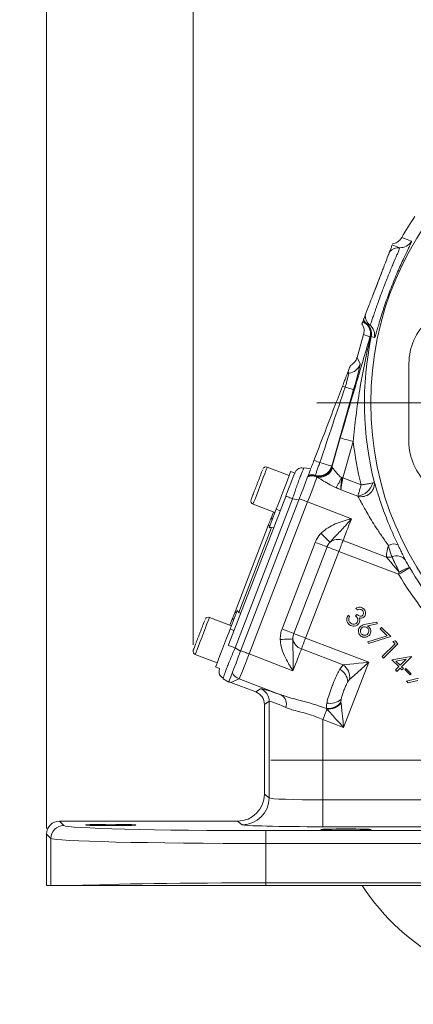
# Model space of a CAD drawing. Header units: inches. Extents: x 0.3 to 33.9, y 0.2 to 21.6.
# Tile 10 of 18: x 18.8 to 22.4, y 5.1 to 14.3. Entities that reach past the tile are written whole.
import ezdxf

# ---------------------------------------------------------------- set-up
doc = ezdxf.new("R2010")
doc.units = ezdxf.units.IN
doc.header["$MEASUREMENT"] = 0
doc.layers.add('SLD-0', color=7, linetype='Continuous', lineweight=15)
doc.styles.add('SLDTEXTSTYLE0', font='TXT', dxfattribs={"width": 0.75})
doc.dimstyles.new('SLDDIMSTYLE0', dxfattribs={"dimtxt": 0.25, "dimasz": 0.13, "dimexe": 0, "dimexo": 0.0625, "dimgap": 0.0625, "dimtad": 0, "dimtih": 1, "dimtoh": 1, "dimrnd": 1e-09, "dimzin": 12, "dimdsep": 46, "dimtxsty": 'SLDTEXTSTYLE0', "dimsah": 1, "dimcen": 0.09, "dimadec": 0, "dimazin": 3, "dimtfac": 1, "dimtofl": 0, "dimtmove": 0, "dimatfit": 3, "dimfxl": 1, "dimfrac": 2, "dimtolj": 1, "dimtzin": 12, "dimarcsym": 0})
doc.dimstyles.new('SLDDIMSTYLE1', dxfattribs={"dimtxt": 0.25, "dimasz": 0.13, "dimexe": 0, "dimexo": 0.0625, "dimgap": 0.0625, "dimtad": 0, "dimtih": 1, "dimtoh": 1, "dimrnd": 1e-09, "dimzin": 12, "dimdsep": 46, "dimtxsty": 'SLDTEXTSTYLE0', "dimsah": 1, "dimcen": 0.09, "dimadec": 0, "dimazin": 3, "dimtfac": 1, "dimtmove": 0, "dimatfit": 0, "dimfxl": 1, "dimfrac": 2, "dimtolj": 1, "dimtzin": 12, "dimarcsym": 0})

# ---------------------------------------------------------------- blocks, each defined once
blk = doc.blocks.new('_D_3')
at = {"layer": 'SLD-0'}
for p, q in [((19.0215, 6.7596), (19.0215, 15.2715)), ((20.3863, 8.4735), (20.3863, 15.2715)), ((19.0215, 15.1465), (18.7715, 15.1465)), ((19.3172, 15.1833), (19.2664, 15.1833)), ((19.2664, 15.1833), (19.2664, 14.7865)), ((20.0907, 15.1833), (20.1414, 15.1833)), ((20.1414, 15.1833), (20.1414, 14.7865)), ((20.3863, 15.1465), (20.6363, 15.1465)), ((19.2664, 14.7865), (19.3172, 14.7865)), ((20.1414, 14.7865), (20.0907, 14.7865))]:
    blk.add_line(p, q, dxfattribs=at)
for points in [[(19.0215, 15.1465), (18.8915, 15.1665), (18.8915, 15.1265)], [(20.3863, 15.1465), (20.5163, 15.1265), (20.5163, 15.1665)]]:
    blk.add_solid(points, dxfattribs=at)
at = {"layer": 'SLD-0', "char_height": 0.25, "attachment_point": 1, "style": 'SLDTEXTSTYLE0'}
for s, insert in [('1.36', (19.2791, 15.5564, -1.4325)), ('34.7', (19.3807, 15.1087, -1.4325))]:
    blk.add_mtext(s, dxfattribs=dict(at, insert=insert))
blk = doc.blocks.new('_D_4')
at = {"layer": 'SLD-0'}
for p, q in [((20.3863, 8.4735), (20.3863, 15.2715)), ((23.7432, 10.0833), (23.7432, 15.2715)), ((20.3863, 15.1465), (21.5384, 15.1465)), ((21.678, 15.1833), (21.6272, 15.1833)), ((21.6272, 15.1833), (21.6272, 14.7865)), ((22.4515, 15.1833), (22.5023, 15.1833)), ((22.5023, 15.1833), (22.5023, 14.7865)), ((23.7432, 15.1465), (22.5911, 15.1465)), ((21.6272, 14.7865), (21.678, 14.7865)), ((22.5023, 14.7865), (22.4515, 14.7865))]:
    blk.add_line(p, q, dxfattribs=at)
for points in [[(20.3863, 15.1465), (20.5163, 15.1265), (20.5163, 15.1665)], [(23.7432, 15.1465), (23.6132, 15.1665), (23.6132, 15.1265)]]:
    blk.add_solid(points, dxfattribs=at)
at = {"layer": 'SLD-0', "char_height": 0.25, "attachment_point": 1, "style": 'SLDTEXTSTYLE0'}
for s, insert in [('3.36', (21.6399, 15.5564, -1.4325)), ('85.3', (21.7415, 15.1087, -1.4325))]:
    blk.add_mtext(s, dxfattribs=dict(at, insert=insert))
blk = doc.blocks.new('SW_CENTERMARKSYMBOL_0')
at = {"layer": 'SLD-0', "color": 0}
for p, q in [((0, 1), (0, 3.4561)), ((0, 0), (0, 0.5)), ((-1, 0), (-3.4561, 0)), ((0, 0), (-0.5, 0)), ((0, 0), (0, -0.5)), ((0, 0), (0.5, 0)), ((1, 0), (3.4561, 0)), ((0, -1), (0, -3.4561))]:
    blk.add_line(p, q, dxfattribs=at)
blk = doc.blocks.new('SW_CENTERMARKSYMBOL_1')
at = {"layer": 'SLD-0', "color": 0}
for p, q in [((0, 1), (0, 2.635)), ((0, 0), (0, 0.5)), ((-1, 0), (-2.635, 0)), ((0, 0), (-0.5, 0)), ((0, 0), (0, -0.5)), ((0, 0), (0.5, 0)), ((1, 0), (2.635, 0)), ((0, -1), (0, -2.635))]:
    blk.add_line(p, q, dxfattribs=at)

msp = doc.modelspace()

# ---------------------------------------------------------------- linework, layer by layer
at = {"color": 7, "linetype": 'Continuous', "lineweight": 15}
for p, q in [((22.3255, 12.2674), (22.3255, 12.2674)), ((22.1439, 11.9556), (22.0542, 11.7221)), ((21.9679, 11.4972), (21.9683, 11.4982)), ((21.9943, 11.4641), (22.0003, 11.4629)), ((21.9096, 11.1484), (21.9713, 11.3635)), ((21.9713, 11.3635), (21.9713, 11.3636)), ((21.9713, 11.3635), (22.0304, 11.3409)), ((22.0304, 11.3409), (22.0376, 11.3466)), ((22.0376, 11.3466), (22.0424, 11.3455)), ((21.9385, 11.0904), (21.9096, 11.1484)), ((21.8269, 11.0184), (21.8207, 11.0022)), ((22.3931, 11.0934), (22.3925, 10.3669)), ((21.6741, 10.1382), (21.8785, 10.8512)), ((21.7544, 10.4007), (21.676, 10.1272)), ((21.7774, 10.0277), (21.8745, 10.3662)), ((21.2784, 10.0498), (21.0749, 10.128)), ((21.3301, 10.0728), (21.3441, 10.0961)), ((21.4158, 10.1179), (21.42, 10.1225)), ((21.4787, 10.1111), (21.42, 10.1225)), ((21.6729, 10.1334), (21.6741, 10.1382)), ((21.676, 10.1272), (21.6729, 10.1334)), ((21.3301, 10.0729), (21.2928, 10.0872)), ((21.5323, 10.0402), (21.5262, 10.0454)), ((21.5357, 10.0379), (21.5323, 10.0402)), ((21.9484, 9.9621), (21.7774, 10.0277)), ((21.7603, 9.9178), (21.9173, 9.8576)), ((20.7151, 8.4708), (21.2463, 9.8544)), ((20.7756, 8.444), (21.3092, 9.8339)), ((20.8269, 8.4132), (21.3679, 9.8224)), ((21.3679, 9.8224), (21.3092, 9.8339)), ((20.9066, 8.3875), (21.4503, 9.8039)), ((20.9423, 9.7825), (21.1458, 9.7044)), ((21.0915, 9.5629), (21.1576, 9.7352)), ((21.1576, 9.7352), (21.195, 9.7209)), ((21.4503, 9.8039), (21.8577, 9.6475)), ((21.1042, 9.6377), (21.1318, 9.7098)), ((20.7748, 8.7797), (21.0839, 9.5849)), ((20.81, 8.7746), (21.1135, 9.5652)), ((21.1338, 9.5616), (21.1135, 9.5652)), ((21.5217, 9.4271), (21.2118, 8.6198)), ((21.3213, 8.5777), (21.6312, 9.3851)), ((22.1852, 9.2889), (21.7798, 9.4445)), ((21.4309, 8.5357), (21.7408, 9.343)), ((21.7408, 9.343), (22.2964, 9.1297)), ((22.3996, 9.1909), (22.3989, 9.1919)), ((22.3026, 9.1487), (22.2964, 9.1297)), ((21.9127, 8.7974), (21.8991, 8.8109)), ((20.7409, 8.6495), (20.5373, 8.7276)), ((20.7269, 8.6548), (20.7545, 8.7269)), ((20.729, 8.6187), (20.7952, 8.791)), ((20.8275, 8.7637), (20.81, 8.7746)), ((21.8281, 8.7488), (21.8412, 8.7358)), ((21.897, 8.744), (21.9092, 8.7561)), ((21.993, 8.6649), (22.0936, 8.6848)), ((22.0974, 8.6667), (22.007, 8.6482)), ((22.0936, 8.6848), (22.0974, 8.6667)), ((22.1264, 8.6202), (22.139, 8.6327)), ((22.139, 8.6327), (22.2233, 8.5484)), ((20.729, 8.6187), (20.7664, 8.6043)), ((22.0191, 8.3099), (21.4309, 8.5357)), ((22.0105, 8.4997), (22.1902, 8.5564)), ((22.2233, 8.5484), (22.0158, 8.4832)), ((22.1902, 8.5564), (22.1264, 8.6202)), ((20.7756, 8.444), (20.8269, 8.4132)), ((22.0158, 8.4832), (22.0105, 8.4997)), ((22.1433, 8.3625), (22.2632, 8.4824)), ((22.2894, 8.4823), (22.1565, 8.3493)), ((22.2423, 8.5033), (22.2633, 8.5084)), ((22.2632, 8.4824), (22.2423, 8.5033)), ((22.2633, 8.5084), (22.2894, 8.4823)), ((20.4047, 8.3822), (20.6083, 8.304)), ((21.314, 8.2311), (20.9066, 8.3875)), ((21.3919, 8.4342), (21.7811, 8.2848)), ((22.1565, 8.3493), (22.1433, 8.3625)), ((22.235, 8.3325), (22.4146, 8.3638)), ((22.4173, 8.3611), (22.3246, 8.2685)), ((22.4146, 8.3638), (22.4173, 8.3611)), ((20.5939, 8.2667), (20.6313, 8.2524)), ((20.7838, 8.3009), (20.7874, 8.2995)), ((21.7811, 8.2848), (21.7493, 8.2442)), ((21.7853, 7.7008), (22.0191, 8.3099)), ((22.2986, 8.269), (22.235, 8.3325)), ((22.2676, 8.2381), (22.2986, 8.269)), ((22.3667, 8.3372), (22.2722, 8.3209)), ((22.2722, 8.3209), (22.3113, 8.2817)), ((22.3113, 8.2817), (22.3667, 8.3372)), ((22.3246, 8.2685), (22.3407, 8.2524)), ((20.6261, 8.2257), (20.6313, 8.2524)), ((22.2809, 8.2248), (22.2676, 8.2381)), ((22.3118, 8.2557), (22.2809, 8.2248)), ((22.3279, 8.2396), (22.3118, 8.2557)), ((22.3407, 8.2524), (22.3279, 8.2396)), ((22.3531, 8.2416), (22.3641, 8.2526)), ((22.4028, 8.1919), (22.3531, 8.2416)), ((22.3641, 8.2526), (22.4138, 8.2029)), ((22.4138, 8.2029), (22.4028, 8.1919)), ((20.7161, 8.1245), (20.6648, 8.1553)), ((20.7364, 8.1217), (20.813, 8.1558)), ((20.968, 8.0328), (20.7364, 8.1217)), ((20.813, 8.1558), (21.2064, 8.0048)), ((22.371, 8.1347), (22.4819, 8.1608)), ((22.3865, 8.1192), (22.371, 8.1347)), ((22.477, 8.1403), (22.3865, 8.1192)), ((21.0123, 8.0632), (20.968, 8.0328)), ((21.0482, 7.9162), (21.0924, 7.9466)), ((21.0482, 7.0794), (21.0482, 7.9162)), ((21.0924, 7.9466), (21.0924, 7.0463)), ((21.7601, 7.9388), (21.7621, 7.9655)), ((21.7609, 7.9318), (21.7601, 7.9388)), ((21.6253, 7.8787), (21.6299, 7.8735)), ((21.5921, 7.775), (21.7853, 7.7008)), ((21.5921, 7.0273), (21.5921, 7.775)), ((21.0924, 7.0463), (21.0482, 7.0794)), ((21.5921, 7.0273), (21.5921, 6.7774)), ((22.7976, 7.0273), (21.5921, 7.0273)), ((19.1821, 6.7889), (19.1415, 6.8296)), ((20.7982, 6.8296), (19.1415, 6.8296)), ((20.7982, 6.8296), (20.8426, 6.7963)), ((19.0215, 6.7096), (19.0622, 6.669)), ((19.0215, 6.7096), (19.0215, 6.2283)), ((26.4148, 6.741), (21.0615, 6.741)), ((21.0615, 6.621), (21.0615, 6.741)), ((21.5921, 6.7774), (22.6861, 6.7774)), ((19.0622, 6.669), (19.0622, 6.2283)), ((21.0615, 6.2548), (21.0615, 6.621)), ((21.0615, 6.621), (26.4148, 6.621)), ((21.0615, 6.2283), (21.0615, 6.2548)), ((26.4148, 6.2548), (21.0615, 6.2548)), ((19.0622, 6.2283), (19.0215, 6.2283)), ((19.2874, 6.2283), (19.0622, 6.2283)), ((26.4148, 6.2283), (21.0615, 6.2283))]:
    msp.add_line(p, q, dxfattribs=at)
at = {"color": 7, "linetype": 'Continuous', "lineweight": 15, "flags": 128}
for points in [[(22.4159, 12.2321), (22.408, 12.2352), (22.3764, 12.2476), (22.3255, 12.2674)], [(22.3062, 12.1728), (22.2984, 12.1758), (22.2669, 12.1879), (22.2374, 12.1993)], [(21.9602, 11.4771), (21.9592, 11.4745), (21.958, 11.4714), (21.9567, 11.4679), (21.9552, 11.4641)], [(21.9602, 11.4771), (21.9744, 11.4717), (21.9801, 11.4695), (21.9943, 11.4641)], [(22.0009, 11.4631), (22.0087, 11.4601), (22.0296, 11.4521)], [(22.0424, 11.3455), (22.0504, 11.3425), (22.0714, 11.3346)], [(21.8269, 11.0184), (21.8304, 11.0274), (21.8339, 11.0366), (21.8375, 11.0459), (21.8411, 11.0554), (21.8448, 11.0649), (21.8485, 11.0745)], [(21.8785, 10.8512), (21.8766, 10.8517), (21.8721, 10.853), (21.865, 10.855), (21.8557, 10.8577), (21.8442, 10.861), (21.8308, 10.8649), (21.8159, 10.8691), (21.7998, 10.8738)], [(21.7544, 10.4007), (21.7574, 10.3998), (21.7647, 10.3977), (21.776, 10.3944), (21.791, 10.3902), (21.809, 10.385), (21.8295, 10.3791), (21.8515, 10.3728), (21.8745, 10.3662)], [(21.4787, 10.1111), (21.4766, 10.1056), (21.4703, 10.0893), (21.4601, 10.0628), (21.4464, 10.0271), (21.4297, 9.9835), (21.4105, 9.9336), (21.3897, 9.8792), (21.3679, 9.8224)], [(21.6741, 10.1382), (21.6714, 10.139), (21.6647, 10.1409), (21.6544, 10.1439), (21.6408, 10.1478), (21.6243, 10.1525), (21.6056, 10.1579), (21.5852, 10.1637), (21.564, 10.1698)], [(21.1576, 9.7352), (21.173, 9.7752), (21.1905, 9.8207), (21.2091, 9.8694), (21.228, 9.9185), (21.246, 9.9653), (21.2621, 10.0072), (21.2754, 10.042), (21.2853, 10.0678), (21.2912, 10.0831), (21.2928, 10.0872)], [(21.2474, 9.8575), (21.2637, 9.8999), (21.2794, 9.9407), (21.2938, 9.9784), (21.3065, 10.0113), (21.3168, 10.0382), (21.3243, 10.0579), (21.3288, 10.0695), (21.3301, 10.0729)], [(21.765, 10.0313), (21.7666, 10.0309), (21.7681, 10.0304), (21.7697, 10.03), (21.7712, 10.0295), (21.7728, 10.0291), (21.7743, 10.0286), (21.7759, 10.0282), (21.7774, 10.0277)], [(21.4503, 9.8039), (21.4395, 9.808), (21.4289, 9.8121), (21.4184, 9.8162), (21.4082, 9.8201), (21.3984, 9.8238), (21.3891, 9.8274), (21.3803, 9.8308), (21.3723, 9.8339)], [(21.7798, 9.4445), (21.7863, 9.4614), (21.794, 9.4815), (21.8028, 9.5046), (21.8126, 9.53), (21.8232, 9.5576), (21.8344, 9.5867), (21.8459, 9.6168), (21.8577, 9.6475)], [(21.0839, 9.5849), (21.0841, 9.5848), (21.0848, 9.5845), (21.086, 9.5841), (21.0875, 9.5835), (21.0896, 9.5827), (21.092, 9.5818), (21.0948, 9.5807), (21.0979, 9.5795)], [(21.6586, 9.4288), (21.6542, 9.4331), (21.6476, 9.4395), (21.6389, 9.448), (21.6284, 9.4582), (21.6164, 9.47), (21.6032, 9.4829), (21.5892, 9.4965), (21.5748, 9.5106)], [(21.6312, 9.3851), (21.6257, 9.3872), (21.6172, 9.3905), (21.6059, 9.3948), (21.5922, 9.4001), (21.5764, 9.4061), (21.5591, 9.4128), (21.5406, 9.4198), (21.5217, 9.4271)], [(21.6312, 9.3851), (21.6368, 9.3829), (21.6453, 9.3797), (21.6566, 9.3753), (21.6703, 9.3701), (21.6861, 9.364), (21.7034, 9.3573), (21.7219, 9.3503), (21.7408, 9.343)], [(21.7408, 9.343), (21.7467, 9.3583), (21.7525, 9.3734), (21.7581, 9.388), (21.7634, 9.4017), (21.7683, 9.4145), (21.7727, 9.426), (21.7765, 9.4361), (21.7798, 9.4445)], [(22.1852, 9.2889), (22.202, 9.2688), (22.2229, 9.2439), (22.2471, 9.215), (22.274, 9.1829), (22.3026, 9.1487)], [(22.3996, 9.1909), (22.397, 9.1893), (22.3907, 9.1856), (22.381, 9.1798), (22.3681, 9.1722), (22.3526, 9.1631), (22.3351, 9.1527), (22.3161, 9.1414), (22.2964, 9.1297)], [(20.7888, 8.7744), (20.7857, 8.7756), (20.7829, 8.7766), (20.7805, 8.7776), (20.7785, 8.7783), (20.7769, 8.7789), (20.7757, 8.7794), (20.775, 8.7797), (20.7748, 8.7797)], [(20.5939, 8.2667), (20.5955, 8.2708), (20.6014, 8.2861), (20.6113, 8.3118), (20.6246, 8.3467), (20.6407, 8.3886), (20.6587, 8.4354), (20.6775, 8.4845), (20.6962, 8.5332), (20.7137, 8.5787), (20.729, 8.6187)], [(21.3213, 8.5777), (21.3158, 8.5798), (21.3073, 8.5831), (21.296, 8.5875), (21.2823, 8.5927), (21.2665, 8.5988), (21.2492, 8.6054), (21.2307, 8.6125), (21.2118, 8.6198)], [(21.3213, 8.5777), (21.3269, 8.5756), (21.3354, 8.5723), (21.3467, 8.568), (21.3604, 8.5627), (21.3762, 8.5567), (21.3935, 8.55), (21.4119, 8.5429), (21.4309, 8.5357)], [(21.3919, 8.4342), (21.3952, 8.4426), (21.3991, 8.4527), (21.4035, 8.4642), (21.4084, 8.4769), (21.4136, 8.4907), (21.4192, 8.5052), (21.425, 8.5203), (21.4309, 8.5357)], [(21.3124, 8.5269), (21.3063, 8.5267), (21.2971, 8.5263), (21.285, 8.5258), (21.2703, 8.5252), (21.2535, 8.5245), (21.2351, 8.5238), (21.2155, 8.523), (21.1954, 8.5222)], [(20.7161, 8.1245), (20.7182, 8.13), (20.7245, 8.1463), (20.7346, 8.1728), (20.7483, 8.2085), (20.7651, 8.2522), (20.7842, 8.3021), (20.8051, 8.3564), (20.8269, 8.4132)], [(20.9066, 8.3875), (20.8958, 8.3917), (20.8852, 8.3958), (20.8747, 8.3998), (20.8645, 8.4037), (20.8547, 8.4074), (20.8454, 8.411), (20.8366, 8.4144), (20.8286, 8.4175)], [(21.314, 8.2311), (21.3258, 8.2618), (21.3374, 8.292), (21.3485, 8.3211), (21.3591, 8.3486), (21.3689, 8.3741), (21.3777, 8.3971), (21.3855, 8.4173), (21.3919, 8.4342)], [(22.0191, 8.3099), (21.9712, 8.3048), (21.9249, 8.2999), (21.8814, 8.2953), (21.8422, 8.2912), (21.8084, 8.2876), (21.7811, 8.2848)], [(21.8412, 8.1499), (21.8616, 8.1682), (21.8868, 8.1909), (21.9161, 8.2173), (21.9486, 8.2465), (21.9833, 8.2777), (22.0191, 8.3099)], [(21.7853, 7.7008), (21.7795, 7.7555), (21.774, 7.8079), (21.7689, 7.856), (21.7645, 7.8979), (21.7609, 7.9318)], [(21.6299, 7.8735), (21.6266, 7.8649), (21.6228, 7.8549), (21.6184, 7.8436), (21.6137, 7.8312), (21.6086, 7.818), (21.6033, 7.804), (21.5977, 7.7896), (21.5921, 7.775)], [(21.6299, 7.8735), (21.6528, 7.8482), (21.6809, 7.8169), (21.7133, 7.7809), (21.7485, 7.7417), (21.7853, 7.7008)]]:
    msp.add_lwpolyline(points, dxfattribs=at)
at = {"color": 8, "linetype": 'Continuous', "lineweight": 15, "flags": 128}
for points in [[(21.0705, 10.1165), (21.0626, 10.096), (21.0514, 10.0667), (21.0375, 10.0304), (21.0217, 9.9894), (21.0051, 9.9462), (20.9888, 9.9036), (20.9737, 9.8642), (20.9607, 9.8306), (20.9508, 9.8048), (20.9446, 9.7884), (20.9423, 9.7826), (20.9423, 9.7825)], [(21.0749, 10.128), (21.0745, 10.1268), (21.0705, 10.1165)], [(20.5329, 8.7161), (20.5251, 8.6957), (20.5138, 8.6664), (20.4999, 8.6301), (20.4842, 8.589), (20.4676, 8.5458), (20.4512, 8.5032), (20.4361, 8.4639), (20.4232, 8.4302), (20.4133, 8.4044), (20.407, 8.3881), (20.4048, 8.3822), (20.4047, 8.3822)], [(20.5373, 8.7276), (20.5369, 8.7265), (20.5329, 8.7161)]]:
    msp.add_lwpolyline(points, dxfattribs=at)
at = {"color": 7, "linetype": 'Continuous', "lineweight": 15}
msp.add_circle((24.9932, 10.7279), 2.9561, dxfattribs=at)
for centre, radius, start, end in [((24.9932, 10.7279), 3.08, 145.68866, 150.01049), ((22.3122, 12.2926), 0.12, 267.12144, 329.75105), ((22.3002, 12.0529), 0.12, 87.1173, 136.78865), ((22.0735, 11.5541), 0.1199, 208.32067, 228.67042), ((22.0764, 11.5563), 0.1205, 207.32415, 230.8289), ((22.0767, 11.556), 0.1199, 206.85017, 230.78629), ((22.1053, 11.5452), 0.12, 181.21118, 230.88268), ((22.9335, 11.0929), 0.5404, 132.30243, 179.95137), ((21.915, 11.374), 0.12, 343.98476, 48.66051), ((21.9219, 11.3736), 0.1188, 346.86438, 48.73334), ((21.925, 11.3702), 0.12, 348.15769, 50.77827), ((21.9539, 11.3591), 0.12, 348.24897, 50.87859), ((24.9932, 10.7279), 3.0147, 168.17845, 194.3092), ((21.8231, 11.1237), 0.1201, 274.94934, 343.90734), ((21.8439, 10.8844), 0.1201, 94.94515, 101.0896), ((22.9009, 13.6539), 2.9903, 247.88673, 248.39398), ((24.9932, 10.7279), 3.1396, 186.61581, 194.11826), ((22.9328, 10.3665), 0.5404, 179.95137, 227.60031), ((31.0005, 34.7351), 26.3154, 248.85862, 248.98617), ((21.0634, 10.0981), 0.032, 69, 159), ((21.5575, 10.1666), 0.1201, 253.45642, 343.90769), ((21.5606, 10.1605), 0.1201, 253.35456, 343.90764), ((21.5664, 10.1545), 0.1193, 253.3913, 344.2015), ((21.4929, 9.9252), 0.1205, 69.18147, 110.51563), ((21.4929, 9.9267), 0.1201, 70.85701, 110.34925), ((21.4917, 9.9303), 0.1201, 73.34264, 108.86775), ((21.4891, 9.9364), 0.1201, 73.44375, 106.02354), ((21.1313, 10.3026), 0.6894, 327.93102, 336.82237), ((21.8946, 10.0226), 0.1665, 277.81048, 345.46104), ((21.9485, 9.9761), 0.1236, 255.95674, 3.12682), ((20.9538, 9.8124), 0.032, 159, 249), ((21.1291, 9.6263), 0.0274, 95.79117, 155.40851), ((21.7328, 9.3311), 0.1227, 67.49927, 127.23496), ((22.2503, 9.3195), 0.0929, 63.96464, 121.2705), ((22.1989, 9.404), 0.116, 263.22287, 287.84233), ((22.2766, 9.1972), 0.1053, 36.84227, 113.61871), ((22.4644, 8.917), 0.2826, 103.39788, 124.93183), ((24.9932, 10.7279), 3.0148, 210.65257, 225.54358), ((24.9932, 10.7279), 3.1348, 210.65257, 225.54358), ((20.5259, 8.6977), 0.032, 69, 159), ((20.7807, 8.7187), 0.0274, 162.59202, 222.20817), ((21.4329, 8.5498), 0.1227, 190.76477, 250.50092), ((20.4162, 8.412), 0.032, 159, 249), ((21.6955, 8.1658), 0.1465, 353.75152, 54.24846), ((20.8562, 8.2679), 0.1201, 207.59397, 248.92293), ((21.6769, 8.1144), 0.1486, 5.52236, 60.84333), ((20.9673, 7.9465), 0.1251, 0.05201, 68.9479), ((21.1506, 7.9194), 0.102, 342.18181, 56.84718), ((21.6412, 8.0244), 0.1465, 263.75272, 324.2514), ((21.6618, 8.075), 0.1486, 257.15677, 312.47746), ((21.6404, 8.0262), 0.153, 266.07252, 321.92763), ((20.8423, 7.0465), 0.2501, 270.06889, 359.94644), ((19.1822, 6.6689), 0.1201, 90.04583, 179.95403), ((23.7432, 7.3983), 2.135, 213.23055, 326.76945)]:
    msp.add_arc(centre, radius, start, end, dxfattribs=at)
for centre, major_axis, ratio, start_param, end_param in [((21.7942, 11.1817), (-0.0536, 0.1075), 0.998667, 3.14741, 3.969959), ((22.5836, 9.5984), (-1.6238, 3.4426), 0.022792, 1.134912, 1.139471), ((21.8705, 10.8543), (0.0678, 0.2364), 0.034788, 4.709342, 6.245231), ((21.4986, 9.9614), (0.8719, 2.6055), 0.001529, 1.213574, 1.491243), ((21.7902, 10.0724), (0.1142, -0.0552), 0.066735, 3.187995, 3.47672), ((21.4461, 9.8055), (0.0896, 0.2334), 0.018159, 4.712389, 6.194904), ((21.6921, 9.8967), (-1.6238, 3.4426), 0.022792, 1.515069, 1.51685), ((21.7856, 10.0246), (0.0243, 0.1246), 0.068016, 1.558839, 2.613717), ((21.1041, 9.5204), (0.0164, 0.0428), 0.916331, 0.174533, 0.698222), ((20.833, 8.8141), (0.0164, 0.0428), 0.916331, 2.44337, 2.96706), ((20.9024, 8.3891), (0.0896, 0.2334), 0.018159, 3.176499, 4.712389), ((20.7795, 8.2338), (-0.1098, -0.0489), 0.998783, 0.618044, 0.784789), ((20.9231, 7.9161), (-0.1031, -0.0709), 0.999103, 2.539873, 3.743313), ((21.6369, 7.8226), (0.625, -0.2402), 0.032596, 2.343173, 3.119213), ((21.5921, 7.706), (0.4999, -0.2403), 0.037993, 2.348907, 3.124947), ((20.798, 7.0797), (0.2002, -0.1501), 0.999049, 5.356262, 6.926144), ((21.5921, 7.0469), (0.5, 0), 0.039279, 3.176499, 4.712389), ((19.1415, 6.7095), (0.0849, -0.0849), 0.999315, 2.356537, 3.926648), ((21.5921, 6.797), (0.75, 0), 0.026186, 3.176499, 4.712389), ((21.0615, 6.7902), (1.88, 0), 0.026186, 3.167773, 4.712389), ((21.0615, 6.6703), (2, 0), 0.024615, 3.167773, 4.712389), ((21.0615, 6.2056), (2, 0), 0.024615, 1.570796, 2.661649)]:
    msp.add_ellipse(centre, major_axis=major_axis, ratio=ratio, start_param=start_param, end_param=end_param, dxfattribs=at)
for centre in [(19.6182, 6.7936), (21.8062, 6.751)]:
    msp.add_ellipse(centre, major_axis=(0.2344, 0), ratio=0.026186, dxfattribs=at)
for points, knots in [([(22.0714, 11.3346), (22.0722, 11.335), (22.0741, 11.336), (22.0797, 11.3503), (22.0886, 11.3782), (22.1005, 11.4186), (22.1153, 11.4693), (22.1333, 11.5293), (22.1543, 11.596), (22.1784, 11.6679), (22.2051, 11.7428), (22.234, 11.8187), (22.2643, 11.8935), (22.2949, 11.9647), (22.3245, 12.0306), (22.3519, 12.089), (22.3759, 12.1389), (22.3951, 12.179), (22.4089, 12.2086), (22.4166, 12.2276), (22.4161, 12.2306), (22.4159, 12.2321)], [0, 0, 0, 0, 0.038378, 0.09291, 0.14744, 0.201566, 0.255685, 0.308751, 0.361806, 0.414177, 0.466541, 0.51909, 0.571642, 0.624715, 0.677797, 0.731116, 0.784444, 0.838115, 0.891792, 0.945895, 1, 1, 1, 1]), ([(22.3255, 12.2674), (22.3176, 12.2565), (22.3018, 12.2345), (22.2705, 12.2159), (22.2493, 12.2109), (22.2411, 12.209)], [0, 0, 0, 0, 0.381475, 0.762946, 1, 1, 1, 1]), ([(22.0296, 11.4521), (22.0297, 11.4521), (22.0306, 11.452), (22.0337, 11.4568), (22.041, 11.4749), (22.0515, 11.5044), (22.0649, 11.5436), (22.0812, 11.5916), (22.0999, 11.6457), (22.1207, 11.7045), (22.1415, 11.7613), (22.17, 11.8365), (22.2065, 11.9285), (22.2491, 12.03), (22.2784, 12.0977), (22.295, 12.1373), (22.306, 12.1649), (22.3061, 12.1697), (22.3062, 12.1728)], [0, 0, 0, 0, 0.006621, 0.064056, 0.121489, 0.178533, 0.235574, 0.292146, 0.34871, 0.403155, 0.457593, 0.500531, 0.600437, 0.699168, 0.801249, 0.855641, 0.910034, 1, 1, 1, 1]), ([(22.1439, 11.9556), (22.1467, 11.9629), (22.1577, 11.9916), (22.177, 12.042), (22.198, 12.0966), (22.2097, 12.127), (22.212, 12.133), (22.2128, 12.1351)], [0, 0, 0, 0, 0.070467, 0.277117, 0.563291, 0.852377, 1, 1, 1, 1]), ([(22.2128, 12.1351), (22.2149, 12.1405), (22.2212, 12.157), (22.2268, 12.1716), (22.2335, 12.1892), (22.2359, 12.1953), (22.2374, 12.1993)], [0, 0, 0, 0, 0.114166, 0.342488, 0.570881, 1, 1, 1, 1]), ([(22.1439, 11.9556), (22.1394, 11.9432), (22.126, 11.9066), (22.1061, 11.8538), (22.08, 11.7863), (22.065, 11.7489), (22.0542, 11.7221)], [0, 0, 0, 0, 0.1693715, 0.5001378, 0.6420923, 1, 1, 1, 1]), ([(21.9854, 11.5427), (21.9877, 11.5489), (21.9925, 11.5613), (22.0134, 11.6158), (22.0342, 11.6699), (22.0474, 11.7044), (22.0527, 11.718), (22.0542, 11.7221)], [0, 0, 0, 0, 0.322606, 0.642638, 0.869131, 0.960935, 1, 1, 1, 1]), ([(21.9602, 11.4771), (21.9606, 11.4781), (21.9616, 11.4809), (21.9637, 11.4862), (21.965, 11.4897)], [0, 0, 0, 0, 0.349762, 1, 1, 1, 1]), ([(21.9697, 11.5019), (21.9707, 11.5044), (21.9729, 11.5103), (21.9773, 11.5216), (21.9827, 11.5357), (21.9854, 11.5427)], [0, 0, 0, 0, 0.273533, 0.636702, 1, 1, 1, 1]), ([(21.9552, 11.4641), (21.9593, 11.4571), (21.9702, 11.4386), (21.9785, 11.4035), (21.9737, 11.3769), (21.9713, 11.3636)], [0, 0, 0, 0, 0.230653, 0.615325, 1, 1, 1, 1]), ([(22.0003, 11.4629), (22.0004, 11.4629), (22.0006, 11.4631), (22.0008, 11.4631), (22.0009, 11.4631)], [0, 0, 0, 0, 0.448953, 1, 1, 1, 1]), ([(22.0304, 11.3409), (22.0077, 11.2648), (21.9625, 11.1125), (21.8938, 10.8802), (21.8243, 10.643), (21.7777, 10.4817), (21.7544, 10.4007)], [0, 0, 0, 0, 0.247523, 0.495355, 0.746644, 1, 1, 1, 1]), ([(21.8745, 10.3662), (21.8825, 10.447), (21.8986, 10.6089), (21.9343, 10.8534), (21.9789, 11.0999), (22.018, 11.2643), (22.0376, 11.3466)], [0, 0, 0, 0, 0.243652, 0.488293, 0.743873, 1, 1, 1, 1]), ([(21.8207, 11.0022), (21.82, 11.0002), (21.8184, 10.9962), (21.8102, 10.9747), (21.7985, 10.9443), (21.7861, 10.912), (21.7782, 10.8913), (21.7752, 10.8836)], [0, 0, 0, 0, 0.215697, 0.431707, 0.649626, 0.869325, 1, 1, 1, 1]), ([(21.7998, 10.8738), (21.8023, 10.8825), (21.8091, 10.9055), (21.818, 10.9373), (21.8261, 10.9681), (21.8318, 10.9914), (21.8338, 11.0021), (21.8336, 11.0037), (21.8335, 11.004)], [0, 0, 0, 0, 0.133793, 0.349994, 0.507744, 0.714733, 0.929626, 1, 1, 1, 1]), ([(21.7752, 10.8836), (21.7494, 10.8165), (21.6608, 10.5856), (21.5722, 10.3547), (21.5093, 10.1909)], [0, 0, 0, 0, 0.290691, 1, 1, 1, 1]), ([(21.5093, 10.1909), (21.5032, 10.175), (21.4937, 10.1501), (21.4856, 10.1293), (21.4827, 10.1217)], [0, 0, 0, 0, 0.635977, 1, 1, 1, 1]), ([(21.0299, 10.1001), (21.0268, 10.0919), (21.0219, 10.0792), (21.0109, 10.0507), (21.0012, 10.0253), (20.9904, 9.9972), (20.9761, 9.96), (20.9586, 9.9143), (20.9434, 9.8748), (20.9339, 9.85), (20.9282, 9.8351), (20.9251, 9.827), (20.9232, 9.8222), (20.924, 9.8241), (20.924, 9.8242)], [0, 0, 0, 0, 0.135508, 0.208454, 0.282949, 0.357444, 0.43039, 0.565898, 0.701406, 0.774353, 0.848847, 0.923341, 0.996288, 1, 1, 1, 1]), ([(21.4159, 10.118), (21.4095, 10.1194), (21.3967, 10.1222), (21.3772, 10.119), (21.3588, 10.1108), (21.3489, 10.101), (21.344, 10.0961)], [0, 0, 0, 0, 0.2526507, 0.5039027, 0.7531338, 1, 1, 1, 1]), ([(21.5233, 10.0515), (21.5233, 10.0525), (21.5234, 10.0549), (21.5274, 10.0683), (21.5349, 10.0907), (21.5452, 10.1198), (21.5562, 10.1493), (21.5625, 10.1661), (21.564, 10.1698)], [0, 0, 0, 0, 0.143667, 0.362559, 0.499578, 0.718486, 0.937393, 1, 1, 1, 1]), ([(21.765, 10.0313), (21.7532, 10.0404), (21.7292, 10.059), (21.7068, 10.0899), (21.6932, 10.1087), (21.6855, 10.1182), (21.6827, 10.1206), (21.6811, 10.122)], [0, 0, 0, 0, 0.287489, 0.585556, 0.818707, 0.895758, 1, 1, 1, 1]), ([(21.5357, 10.0379), (21.537, 10.0372), (21.5501, 10.0298), (21.5846, 10.0075), (21.6442, 9.9702), (21.6911, 9.9481), (21.7155, 9.9366)], [0, 0, 0, 0, 0.032982, 0.337416, 0.655229, 1, 1, 1, 1]), ([(21.7603, 9.9178), (21.7603, 9.9179), (21.7603, 9.9183), (21.7601, 9.9209), (21.7599, 9.9266), (21.7598, 9.943), (21.7614, 9.9732), (21.764, 10.0077), (21.7649, 10.0273), (21.765, 10.0313)], [0, 0, 0, 0, 0.004058, 0.014675, 0.106497, 0.22132, 0.565606, 0.911316, 1, 1, 1, 1]), ([(21.7155, 9.9366), (21.7172, 9.9359), (21.7254, 9.9324), (21.7389, 9.9267), (21.752, 9.9213), (21.7588, 9.9185), (21.7602, 9.9179), (21.7603, 9.9178)], [0, 0, 0, 0, 0.113146, 0.550183, 0.907443, 0.987257, 1, 1, 1, 1]), ([(21.9484, 9.9621), (21.9483, 9.962), (21.9471, 9.9579), (21.9448, 9.9499), (21.941, 9.9372), (21.9345, 9.9156), (21.9288, 9.8965), (21.9221, 9.874), (21.9195, 9.865), (21.9173, 9.8576)], [0, 0, 0, 0, 0.003431, 0.09677, 0.189227, 0.308604, 0.627922, 0.693582, 1, 1, 1, 1]), ([(21.9484, 9.9621), (21.9485, 9.9621), (21.9527, 9.9629), (21.9609, 9.9643), (21.974, 9.9665), (21.9963, 9.9704), (22.0159, 9.9738), (22.039, 9.9778), (22.0482, 9.9794), (22.0558, 9.9808)], [0, 0, 0, 0, 0.003432, 0.096776, 0.189236, 0.309145, 0.628419, 0.693582, 1, 1, 1, 1]), ([(22.072, 9.9828), (22.0697, 9.9828), (22.067, 9.9827), (22.0576, 9.9811), (22.0558, 9.9808)], [0, 0, 0, 0, 0.809718, 1, 1, 1, 1]), ([(22.2911, 9.4029), (22.2755, 9.4364), (22.2444, 9.5034), (22.2021, 9.6043), (22.1653, 9.7), (22.136, 9.7822), (22.1122, 9.8537), (22.0902, 9.9233), (22.0787, 9.9609), (22.072, 9.9828)], [0, 0, 0, 0, 0.168885, 0.337732, 0.479286, 0.620696, 0.732062, 0.843325, 1, 1, 1, 1]), ([(21.3092, 9.8339), (21.3008, 9.8371), (21.2839, 9.8435), (21.2639, 9.8512), (21.2501, 9.8565), (21.2483, 9.8572), (21.2474, 9.8575)], [0, 0, 0, 0, 0.250002, 0.500002, 0.75, 1, 1, 1, 1]), ([(21.9173, 9.8576), (21.9174, 9.8575), (21.9179, 9.857), (21.9183, 9.8565), (21.9185, 9.8562)], [0, 0, 0, 0, 0.209799, 1, 1, 1, 1]), ([(21.9185, 9.8562), (21.9279, 9.8386), (21.9514, 9.7946), (21.9955, 9.7147), (22.0437, 9.6338), (22.0912, 9.5584), (22.1442, 9.4791), (22.1828, 9.4256), (22.2021, 9.3988)], [0, 0, 0, 0, 0.141878, 0.35683, 0.501581, 0.64648, 0.823228, 1, 1, 1, 1]), ([(21.1042, 9.6377), (21.1012, 9.63), (21.0953, 9.6146), (21.0877, 9.5948), (21.0839, 9.5849)], [0, 0, 0, 0, 0.500002, 1, 1, 1, 1]), ([(21.8577, 9.6475), (21.8575, 9.6475), (21.8446, 9.6439), (21.8188, 9.6368), (21.7682, 9.6219), (21.7071, 9.6003), (21.6388, 9.5649), (21.5964, 9.5324), (21.5767, 9.5126), (21.5748, 9.5106)], [0, 0, 0, 0, 0.001932, 0.126805, 0.251622, 0.499636, 0.737053, 0.9738, 1, 1, 1, 1]), ([(21.6586, 9.4288), (21.6597, 9.4302), (21.6855, 9.462), (21.7409, 9.5143), (21.8067, 9.5877), (21.8455, 9.6332), (21.8576, 9.6474), (21.8577, 9.6475)], [0, 0, 0, 0, 0.018902, 0.426946, 0.821584, 0.997921, 1, 1, 1, 1]), ([(21.5748, 9.5106), (21.5726, 9.5083), (21.5522, 9.4869), (21.5341, 9.4582), (21.523, 9.4304), (21.5217, 9.4271)], [0, 0, 0, 0, 0.09677, 0.892036, 1, 1, 1, 1]), ([(21.6312, 9.3851), (21.632, 9.3869), (21.6377, 9.4014), (21.647, 9.4165), (21.6575, 9.4277), (21.6586, 9.4288)], [0, 0, 0, 0, 0.1127043, 0.9062707, 1, 1, 1, 1]), ([(22.2021, 9.3988), (22.2018, 9.3978), (22.1948, 9.3751), (22.1833, 9.3334), (22.1846, 9.3036), (22.1852, 9.2889)], [0, 0, 0, 0, 0.0236414, 0.5189231, 1, 1, 1, 1]), ([(22.2021, 9.3988), (22.2076, 9.3783), (22.2174, 9.3414), (22.2269, 9.3102), (22.2332, 9.2964), (22.2344, 9.2936)], [0, 0, 0, 0, 0.498998, 0.899109, 1, 1, 1, 1]), ([(22.3609, 9.2603), (22.3592, 9.2636), (22.3505, 9.281), (22.3352, 9.3119), (22.313, 9.3571), (22.2984, 9.3875), (22.2911, 9.4029)], [0, 0, 0, 0, 0.086595, 0.463628, 0.727497, 1, 1, 1, 1]), ([(22.2344, 9.2936), (22.2395, 9.2825), (22.2524, 9.2538), (22.2771, 9.2014), (22.2956, 9.1631), (22.3026, 9.1487)], [0, 0, 0, 0, 0.281747, 0.729864, 1, 1, 1, 1]), ([(22.3989, 9.1919), (22.3985, 9.1927), (22.3958, 9.1972), (22.3851, 9.2158), (22.3726, 9.2381), (22.3632, 9.2556), (22.3612, 9.2597), (22.3609, 9.2603)], [0, 0, 0, 0, 0.033201, 0.18402, 0.765509, 0.963392, 1, 1, 1, 1]), ([(21.8991, 8.8109), (21.9057, 8.8145), (21.9188, 8.8217), (21.9401, 8.8231), (21.9588, 8.8176), (21.9678, 8.81), (21.9722, 8.8062)], [0, 0, 0, 0, 0.280367, 0.559802, 0.779808, 1, 1, 1, 1]), ([(20.7748, 8.7797), (20.771, 8.7698), (20.7634, 8.7501), (20.7575, 8.7346), (20.7545, 8.7269)], [0, 0, 0, 0, 0.500001, 1, 1, 1, 1]), ([(21.8328, 8.6662), (21.8273, 8.6728), (21.8163, 8.6859), (21.8124, 8.7103), (21.8176, 8.7318), (21.8246, 8.7431), (21.8281, 8.7488)], [0, 0, 0, 0, 0.279839, 0.558922, 0.779224, 1, 1, 1, 1]), ([(21.8412, 8.7358), (21.8384, 8.7308), (21.8335, 8.7218), (21.8327, 8.7117), (21.8323, 8.7072)], [0, 0, 0, 0, 0.560711, 1, 1, 1, 1]), ([(21.907, 8.6759), (21.91, 8.6797), (21.916, 8.6873), (21.9189, 8.7018), (21.9156, 8.7229), (21.9047, 8.7353), (21.897, 8.744)], [0, 0, 0, 0, 0.1866693, 0.3735054, 0.5602501, 1, 1, 1, 1]), ([(21.9092, 8.7561), (21.9135, 8.7525), (21.9219, 8.7451), (21.9366, 8.7393), (21.9517, 8.7394), (21.9588, 8.7448), (21.9624, 8.7475)], [0, 0, 0, 0, 0.280956, 0.561431, 0.780801, 1, 1, 1, 1]), ([(21.9593, 8.7932), (21.9556, 8.7962), (21.9483, 8.8023), (21.9309, 8.8047), (21.9196, 8.8001), (21.9127, 8.7974)], [0, 0, 0, 0, 0.280106, 0.559698, 1, 1, 1, 1]), ([(21.9761, 8.7335), (21.9727, 8.7306), (21.9659, 8.7248), (21.9502, 8.7202), (21.9388, 8.7222), (21.9318, 8.7234)], [0, 0, 0, 0, 0.280349, 0.560451, 1, 1, 1, 1]), ([(21.9318, 8.7234), (21.9336, 8.7185), (21.9367, 8.7097), (21.9363, 8.7004), (21.9362, 8.6963)], [0, 0, 0, 0, 0.559804, 1, 1, 1, 1]), ([(21.9624, 8.7475), (21.9652, 8.7514), (21.9709, 8.7591), (21.9708, 8.773), (21.9668, 8.7847), (21.9618, 8.7904), (21.9593, 8.7932)], [0, 0, 0, 0, 0.278747, 0.558583, 0.779109, 1, 1, 1, 1]), ([(21.9722, 8.8062), (21.977, 8.8002), (21.9864, 8.7884), (21.9906, 8.7672), (21.9871, 8.7477), (21.9798, 8.7382), (21.9761, 8.7335)], [0, 0, 0, 0, 0.279978, 0.559774, 0.780045, 1, 1, 1, 1]), ([(20.4924, 8.6997), (20.4892, 8.6915), (20.4844, 8.6788), (20.4734, 8.6503), (20.4636, 8.6249), (20.4529, 8.5969), (20.4386, 8.5596), (20.4211, 8.5139), (20.4059, 8.4745), (20.3964, 8.4497), (20.3906, 8.4347), (20.3875, 8.4266), (20.3857, 8.4218), (20.3864, 8.4237), (20.3864, 8.4238)], [0, 0, 0, 0, 0.135508, 0.208454, 0.282949, 0.357443, 0.43039, 0.565898, 0.701406, 0.774353, 0.848847, 0.923342, 0.996288, 1, 1, 1, 1]), ([(21.8323, 8.7072), (21.8334, 8.7013), (21.8355, 8.6905), (21.8428, 8.6825), (21.846, 8.679)], [0, 0, 0, 0, 0.558677, 1, 1, 1, 1]), ([(21.9212, 8.664), (21.9138, 8.6584), (21.899, 8.6473), (21.8724, 8.6449), (21.8494, 8.6521), (21.8384, 8.6615), (21.8328, 8.6662)], [0, 0, 0, 0, 0.2794161, 0.5589277, 0.7793085, 1, 1, 1, 1]), ([(21.846, 8.679), (21.8509, 8.6748), (21.8606, 8.6664), (21.8787, 8.6634), (21.8952, 8.6664), (21.903, 8.6728), (21.907, 8.6759)], [0, 0, 0, 0, 0.280315, 0.559636, 0.779897, 1, 1, 1, 1]), ([(21.9362, 8.6963), (21.9349, 8.6895), (21.9327, 8.6774), (21.9247, 8.6681), (21.9212, 8.664)], [0, 0, 0, 0, 0.559505, 1, 1, 1, 1]), ([(21.9388, 8.5602), (21.9336, 8.5669), (21.9231, 8.5803), (21.9206, 8.6046), (21.9265, 8.6258), (21.935, 8.6361), (21.9392, 8.6412)], [0, 0, 0, 0, 0.279714, 0.559077, 0.779551, 1, 1, 1, 1]), ([(21.9392, 8.6412), (21.9483, 8.6477), (21.9647, 8.6594), (21.9844, 8.6632), (21.993, 8.6649)], [0, 0, 0, 0, 0.558236, 1, 1, 1, 1]), ([(21.9523, 8.6285), (21.9486, 8.6239), (21.9414, 8.6147), (21.9399, 8.598), (21.9434, 8.5832), (21.9493, 8.5762), (21.9523, 8.5726)], [0, 0, 0, 0, 0.27956, 0.559345, 0.7796, 1, 1, 1, 1]), ([(22.0082, 8.6286), (22.0036, 8.6322), (21.9944, 8.6395), (21.9776, 8.6409), (21.9628, 8.6374), (21.9558, 8.6315), (21.9523, 8.6285)], [0, 0, 0, 0, 0.279561, 0.559349, 0.779581, 1, 1, 1, 1]), ([(22.007, 8.6482), (22.0103, 8.6465), (22.0161, 8.6434), (22.0209, 8.639), (22.023, 8.6371)], [0, 0, 0, 0, 0.56006, 1, 1, 1, 1]), ([(22.0082, 8.5726), (22.0118, 8.5772), (22.0191, 8.5865), (22.0206, 8.6032), (22.0171, 8.618), (22.0112, 8.6251), (22.0082, 8.6286)], [0, 0, 0, 0, 0.279566, 0.559342, 0.779586, 1, 1, 1, 1]), ([(22.023, 8.6371), (22.028, 8.6306), (22.0381, 8.6178), (22.0395, 8.5944), (22.0338, 8.5741), (22.0255, 8.5644), (22.0214, 8.5596)], [0, 0, 0, 0, 0.279373, 0.559056, 0.779422, 1, 1, 1, 1]), ([(21.2118, 8.6198), (21.2071, 8.6059), (21.1965, 8.5743), (21.1958, 8.541), (21.1954, 8.5222)], [0, 0, 0, 0, 0.438477, 1, 1, 1, 1]), ([(21.3124, 8.5269), (21.3126, 8.5365), (21.3131, 8.5539), (21.3188, 8.5703), (21.3213, 8.5777)], [0, 0, 0, 0, 0.549886, 1, 1, 1, 1]), ([(22.0214, 8.5596), (22.0146, 8.5542), (22.001, 8.5433), (21.9761, 8.5412), (21.9545, 8.5472), (21.944, 8.5559), (21.9388, 8.5602)], [0, 0, 0, 0, 0.279654, 0.558981, 0.779466, 1, 1, 1, 1]), ([(21.9523, 8.5726), (21.9569, 8.569), (21.9661, 8.5617), (21.9828, 8.5603), (21.9976, 8.5638), (22.0046, 8.5697), (22.0082, 8.5726)], [0, 0, 0, 0, 0.27956, 0.559316, 0.77957, 1, 1, 1, 1]), ([(20.7139, 8.4677), (20.7148, 8.4673), (20.7166, 8.4666), (20.7304, 8.4614), (20.7504, 8.4537), (20.7672, 8.4472), (20.7756, 8.444)], [0, 0, 0, 0, 0.2500005, 0.5000001, 0.7500002, 1, 1, 1, 1]), ([(21.1954, 8.5222), (21.1975, 8.5004), (21.2028, 8.4475), (21.231, 8.3723), (21.2646, 8.3101), (21.2923, 8.2651), (21.3067, 8.2426), (21.3139, 8.2313), (21.314, 8.2311)], [0, 0, 0, 0, 0.206019, 0.500319, 0.748356, 0.873184, 0.998067, 1, 1, 1, 1]), ([(21.314, 8.2311), (21.314, 8.2314), (21.3145, 8.2475), (21.3153, 8.2792), (21.3162, 8.3379), (21.3156, 8.406), (21.3113, 8.4712), (21.3121, 8.5119), (21.3124, 8.5269)], [0, 0, 0, 0, 0.002078, 0.154904, 0.303194, 0.57336, 0.842251, 1, 1, 1, 1]), ([(20.6261, 8.2258), (20.6264, 8.2189), (20.6272, 8.205), (20.6354, 8.1869), (20.6478, 8.1719), (20.6593, 8.1658), (20.6651, 8.1627)], [0, 0, 0, 0, 0.24674, 0.496304, 0.747818, 1, 1, 1, 1]), ([(21.7493, 8.2442), (21.7411, 8.2296), (21.7228, 8.1969), (21.6993, 8.1417), (21.6745, 8.0792), (21.6512, 8.0148), (21.6351, 7.9615), (21.6299, 7.9358), (21.6287, 7.9302)], [0, 0, 0, 0, 0.171275, 0.384256, 0.500237, 0.720192, 0.938779, 1, 1, 1, 1]), ([(20.6648, 8.1553), (20.6642, 8.1559), (20.6634, 8.1566), (20.6651, 8.1626), (20.6652, 8.163)], [0, 0, 0, 0, 0.92933, 1, 1, 1, 1]), ([(21.7621, 7.9655), (21.7627, 7.9684), (21.7657, 7.9829), (21.7744, 8.0109), (21.786, 8.043), (21.7986, 8.0749), (21.8102, 8.1025), (21.8204, 8.121), (21.8247, 8.1287)], [0, 0, 0, 0, 0.054647, 0.26791, 0.499936, 0.623155, 0.841136, 1, 1, 1, 1]), ([(21.8247, 8.1287), (21.8251, 8.1293), (21.83, 8.1374), (21.8358, 8.1439), (21.8412, 8.1499)], [0, 0, 0, 0, 0.066961, 1, 1, 1, 1]), ([(21.6253, 7.8787), (21.6007, 7.8877), (21.5439, 7.9085), (21.4532, 7.9356), (21.3618, 7.9598), (21.2781, 7.9813), (21.2304, 7.997), (21.2064, 8.0048)], [0, 0, 0, 0, 0.171643, 0.396296, 0.624261, 0.810867, 1, 1, 1, 1]), ([(21.6287, 7.9302), (21.6285, 7.929), (21.6249, 7.9094), (21.6251, 7.8936), (21.6253, 7.8787)], [0, 0, 0, 0, 0.061953, 1, 1, 1, 1]), ([(21.2477, 7.8882), (21.2661, 7.8812), (21.3033, 7.8671), (21.371, 7.8503), (21.4468, 7.8307), (21.5229, 7.8063), (21.5709, 7.7846), (21.5921, 7.775)], [0, 0, 0, 0, 0.191641, 0.387773, 0.602568, 0.823877, 1, 1, 1, 1]), ([(21.0615, 6.2283), (20.9813, 6.2283), (20.8259, 6.2283), (20.5985, 6.2283), (20.3819, 6.2283), (20.1738, 6.2283), (19.9772, 6.2283), (19.7941, 6.2283), (19.6108, 6.2283), (19.434, 6.2283), (19.3363, 6.2283), (19.2874, 6.2283)], [0, 0, 0, 0, 0.110362, 0.213754, 0.317476, 0.420866, 0.524226, 0.627917, 0.731274, 0.865638, 1, 1, 1, 1])]:
    msp.add_open_spline(points, degree=3, knots=knots, dxfattribs=at)
at = {"color": 8, "linetype": 'Continuous', "lineweight": 15}
for points, knots in [([(21.3092, 9.8339), (21.3155, 9.8527), (21.328, 9.8896), (21.3438, 9.9347), (21.3561, 9.969), (21.3684, 10.003), (21.3827, 10.041), (21.3974, 10.0783), (21.4083, 10.1033), (21.4144, 10.1163), (21.4158, 10.1178), (21.4158, 10.1179)], [0, 0, 0, 0, 0.139643, 0.273304, 0.347684, 0.421493, 0.567307, 0.713124, 0.861116, 0.994779, 1, 1, 1, 1]), ([(20.6652, 8.163), (20.6662, 8.1673), (20.6679, 8.1741), (20.6731, 8.1897), (20.6801, 8.2098), (20.6917, 8.2409), (20.7095, 8.2863), (20.73, 8.3366), (20.7523, 8.3899), (20.7678, 8.4257), (20.7756, 8.444)], [0, 0, 0, 0, 0.125024, 0.200601, 0.275597, 0.423758, 0.571922, 0.722296, 0.858111, 1, 1, 1, 1])]:
    msp.add_open_spline(points, degree=3, knots=knots, dxfattribs=at)

# ---------------------------------------------------------------- block references
at = {"layer": 'SLD-0'}
for name, p in [('SW_CENTERMARKSYMBOL_0', (24.9932, 10.7279)), ('SW_CENTERMARKSYMBOL_1', (23.7432, 7.3983))]:
    msp.add_blockref(name, p, dxfattribs=at)

# ---------------------------------------------------------------- dimensions: what is measured, and where the dimension line sits
for base, p1, p2, dimstyle, picture, middle in [((20.3863, 15.1465), (19.0215, 6.7096), (20.3863, 8.4235), 'SLDDIMSTYLE1', '_D_3', (19.7039, 15.1465)), ((23.7432, 15.1465), (20.3863, 8.4235), (23.7432, 10.0333), 'SLDDIMSTYLE0', '_D_4', (22.0647, 15.1465))]:
    dim = msp.add_linear_dim(base=base, p1=p1, p2=p2, dimstyle=dimstyle, dxfattribs=at)
    dim.commit()
    dim.dimension.update_dxf_attribs({"geometry": picture, "text_midpoint": middle, "dimtype": 160})

doc.saveas('drawing.dxf')
